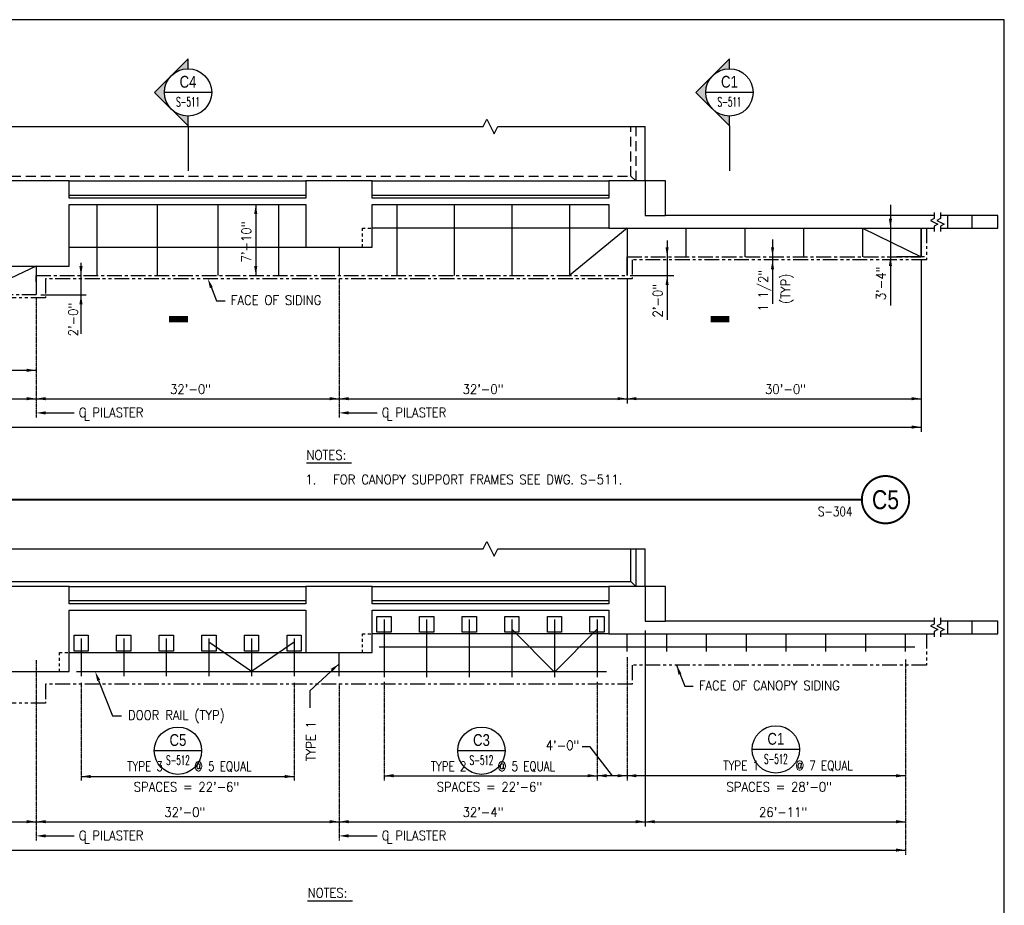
# Model space of a CAD drawing. Header units: inches. Extents: x -9715 to 32893, y -15613 to -1138.
# Tile 44 of 256: x 8374 to 9622, y -11570 to -10447. Entities that reach past the tile are written whole.
import ezdxf
from ezdxf.enums import TextEntityAlignment as Align

# ---------------------------------------------------------------- set-up
doc = ezdxf.new("R2010")
doc.units = ezdxf.units.IN
doc.header["$MEASUREMENT"] = 0
for name, pattern in [('CENTER', [2, 1.25, -0.25, 0.25, -0.25]), ('DASHED', [0.75, 0.5, -0.25]), ('PHANTOM', [2.5, 1.25, -0.25, 0.25, -0.25, 0.25, -0.25])]:
    doc.linetypes.add(name, pattern=pattern)
doc.layers.get('0').update_dxf_attribs({"color": 252})
doc.layers.get('DEFPOINTS').update_dxf_attribs({"color": 11})
for name, color, linetype in [('A-Sect-Iden', 2, 'Continuous'), ('S-ANNO-SYMB', 2, 'Continuous'), ('S-ANNO-TEXT', 2, 'Continuous'), ('S1', 2, 'Continuous'), ('S2', 7, 'Continuous'), ('S5', 1, 'Continuous'), ('S7', 2, 'Continuous')]:
    doc.layers.add(name, color=color, linetype=linetype)
doc.styles.add('125', font='romans.shx', dxfattribs={"width": 0.8, "height": 2})
doc.styles.add('FT', font='ROMANS.shx', dxfattribs={"width": 0.8, "height": 0.125})
doc.styles.add('ROMANS', font='ROMANS.shx', dxfattribs={"width": 0.8})
doc.styles.add('TITTEXTL', font='swiss.ttf', dxfattribs={"width": 0.8})
doc.styles.add('TT', font='swiss.ttf', dxfattribs={"width": 0.8, "height": 0.25})

# ---------------------------------------------------------------- blocks, each defined once
blk = doc.blocks.new('T-BULB_R')
at = {"const_width": 0.02604}
for points in [[(0.625, 0, 1), (0, 0, 1)], [(0.625, 0, -1), (0, 0, -1)]]:
    blk.add_lwpolyline(points, format="xyb", dxfattribs=at)
at = {"style": 'TT', "width": 0.8}
blk.add_attdef('SECTION_#', text='', height=0.25, dxfattribs=at).set_placement((0.3125, 0), align=Align.MIDDLE)
at = {"style": 'FT', "width": 0.8}
blk.add_attdef('SHEET_FROM', text='', height=0.125, dxfattribs=at).set_placement((-0.125, -0.21875), align=Align.RIGHT)
blk = doc.blocks.new('Anno_Arrow_A2')
at = {"linetype": 'ByBlock', "lineweight": -2}
h = blk.add_hatch(color=0, dxfattribs=at)
h.paths.add_polyline_path([(-1.77, 1.77), (-3.54, 0), (-2.5, 0, -0.198912)])
h.paths.add_polyline_path([(0, 3.54), (-1.77, 1.77, -0.414214), (1.77, 1.77)])
h.paths.add_polyline_path([(2.37, 1.16), (2.25, 1.1, -0.114349), (2.5, 0), (3.54, 0)])
h.paths.add_polyline_path([(1.77, 1.77, -0.082683), (2.25, 1.1), (2.37, 1.16)])
at = {"color": 0, "linetype": 'ByBlock', "lineweight": -2}
blk.add_lwpolyline([(-2.5, 0), (-3.54, 0), (0, 3.54), (3.54, 0), (2.5, 0)], dxfattribs=at)
blk = doc.blocks.new('Anno_Section_A2')
at = {"color": 0, "linetype": 'ByBlock', "lineweight": -2}
blk.add_line((2.5, 0), (-2.5, 0), dxfattribs=at)
blk.add_circle((0, 0), 2.5, dxfattribs=at)
at = {"color": 0, "linetype": 'ByBlock', "lineweight": -2, "style": 'ROMANS', "width": 0.8}
blk.add_attdef('NUMBER', text='', height=1, dxfattribs=at).set_placement((0, 0.5), align=Align.CENTER)
blk.add_attdef('SHEET', text='', height=0.75, dxfattribs=at).set_placement((0, -0.5), align=Align.TOP_CENTER)

msp = doc.modelspace()

# ---------------------------------------------------------------- linework, layer by layer
at = {"layer": 'A-Sect-Iden'}
for p, q in [((8587.3875, -10581.75945), (8587.3875, -10638.74724)), ((9273.7438, -10581.75945), (9273.7438, -10638.74724))]:
    msp.add_line(p, q, dxfattribs=at)
for points in [[(8563.3875, -10826.58452, 8, 8, 0), (8587.3875, -10826.58452, 0, 0, 0), (8587.3875, -10751.50366, 0, 0, 0)], [(9249.7438, -10826.58452, 8, 8, 0), (9273.7438, -10826.58452, 0, 0, 0), (9273.7438, -10751.50366, 0, 0, 0)]]:
    msp.add_lwpolyline(points, format="xyseb", dxfattribs=at)
at = {"layer": 'DEFPOINTS'}
msp.add_lwpolyline([(6742.15767, -12415.15395), (9622.15767, -12415.15395), (9622.15767, -10447.15395), (6742.15767, -10447.15395)], close=True, dxfattribs=at)
at = {"layer": 'S-ANNO-SYMB', "const_width": 2.688}
msp.add_lwpolyline([(6873.95865, -11055.52417), (9441.56737, -11055.52417)], dxfattribs=at)
at = {"layer": 'S-ANNO-TEXT', "ltscale": 20}
for p, q in [((8737.43851, -11008.79343), (8794.50075, -11008.79343)), ((8738.88074, -11563.76704), (8795.94298, -11563.76704))]:
    msp.add_line(p, q, dxfattribs=at)
at = {"layer": 'S1', "color": 1, "linetype": 'DASHED', "ltscale": 25}
for p, q in [((9148.86525, -10645.50366), (9148.86525, -10582.46166)), ((7256.86525, -10645.50366), (9148.86525, -10645.50366)), ((9154.86525, -10651.50366), (9148.86525, -10645.50366))]:
    msp.add_line(p, q, dxfattribs=at)
at = {"layer": 'S1', "color": 3}
for p, q in [((8436.86525, -10651.50366), (8352.86525, -10651.50366)), ((8436.86525, -10673.50366), (8436.86525, -10651.50366)), ((8820.86525, -10651.50366), (8736.86525, -10651.50366)), ((8736.86525, -10651.50366), (8736.86525, -10673.50366)), ((8820.86525, -10673.50366), (8820.86525, -10651.50366)), ((9192.86525, -10651.50366), (9120.86525, -10651.50366)), ((9120.86525, -10651.50366), (9120.86525, -10673.50366)), ((9192.86525, -10695.50366), (9192.86525, -10651.50366)), ((8736.86525, -10673.50366), (8436.86525, -10673.50366)), ((8436.86525, -10759.50366), (8436.86525, -10681.50366)), ((8436.86525, -10681.50366), (8736.86525, -10681.50366)), ((8736.86525, -10681.50366), (8736.86525, -10735.50366)), ((9120.86525, -10673.50366), (8820.86525, -10673.50366)), ((8820.86525, -10735.50366), (8820.86525, -10681.50366)), ((8820.86525, -10681.50366), (9120.86525, -10681.50366)), ((9120.86525, -10681.50366), (9120.86525, -10711.50366)), ((9533.35025, -10695.50366), (9192.86525, -10695.50366)), ((9613.88035, -10695.50366), (9541.33176, -10695.50366)), ((9550.15794, -10695.50366), (9550.15794, -10711.50366)), ((9613.88035, -10711.50366), (9613.88035, -10695.50366)), ((9120.86525, -10711.50366), (9533.35025, -10711.50366)), ((9541.33176, -10711.50366), (9613.88035, -10711.50366)), ((8736.86525, -10735.50366), (8820.86525, -10735.50366)), ((8352.86525, -10759.50366), (8436.86525, -10759.50366)), ((9550.15794, -11209.38813), (9550.15794, -11225.38813))]:
    msp.add_line(p, q, dxfattribs=at)
at = {"layer": 'S1', "color": 2}
for p, q in [((8436.86525, -10669.50366), (8736.86525, -10669.50366)), ((8820.86525, -10669.50366), (9120.86525, -10669.50366)), ((9120.86525, -10711.50366), (8820.86525, -10711.50366)), ((8436.86525, -11183.38813), (8736.86525, -11183.38813)), ((8820.86525, -11183.38813), (9120.86525, -11183.38813)), ((9120.86525, -11225.38813), (8820.86525, -11225.38813))]:
    msp.add_line(p, q, dxfattribs=at)
at = {"layer": 'S1', "color": 1, "linetype": 'Continuous'}
for p, q in [((8808.63292, -10711.50366), (8811.86133, -10711.50366)), ((8808.63292, -10714.62817), (8808.63292, -10711.50366)), ((8808.63292, -10721.78696), (8808.63292, -10717.95043)), ((8815.18359, -10711.50366), (8818.92114, -10711.50366)), ((8808.63292, -10728.53075), (8808.63292, -10725.10922)), ((8808.63292, -10735.50366), (8808.63292, -10731.85301)), ((8808.63292, -11228.51263), (8808.63292, -11225.38813)), ((8808.63292, -11225.38813), (8811.86133, -11225.38813)), ((8808.63292, -11235.67142), (8808.63292, -11231.83489)), ((8815.18359, -11225.38813), (8818.92114, -11225.38813)), ((8808.63292, -11242.41521), (8808.63292, -11238.99368)), ((8808.63292, -11249.38813), (8808.63292, -11245.73747)), ((8424.63292, -11249.38813), (8427.86133, -11249.38813)), ((8424.63292, -11252.51263), (8424.63292, -11249.38813)), ((8424.63292, -11259.67142), (8424.63292, -11255.83489)), ((8431.18359, -11249.38813), (8434.92114, -11249.38813)), ((8424.63292, -11266.41521), (8424.63292, -11262.99368)), ((8424.63292, -11273.38813), (8424.63292, -11269.73747))]:
    msp.add_line(p, q, dxfattribs=at)
at = {"layer": 'S1', "color": 1}
for p, q in [((8961.36723, -11117.81298), (8966.07263, -11108.40215)), ((8966.07263, -11108.40215), (8975.48348, -11127.22382)), ((8228.8625, -11117.81298), (8961.36723, -11117.81298)), ((8975.48348, -11127.22382), (8980.18888, -11117.81298)), ((8980.18888, -11117.81298), (9166.86525, -11117.81298)), ((9154.86525, -11165.38813), (9148.86525, -11159.38813))]:
    msp.add_line(p, q, dxfattribs=at)
at = {"layer": 'S1', "color": 1, "linetype": 'DASHED'}
for p, q in [((9148.86525, -11159.38813), (9148.86525, -11117.81298)), ((7256.86525, -11159.38813), (9148.86525, -11159.38813))]:
    msp.add_line(p, q, dxfattribs=at)
at = {"layer": 'S1', "color": 1}
for points in [[(7238.86525, -10582.46166), (7422.82999, -10582.46166), (7427.5354, -10573.05083), (7436.94625, -10591.8725), (7441.65165, -10582.46166), (7462.35548, -10582.46166), (8189.33702, -10582.46166), (8194.04242, -10573.05083), (8203.45328, -10591.8725), (8208.15868, -10582.46166), (8228.8625, -10582.46166), (8961.36723, -10582.46166), (8966.07263, -10573.05083), (8975.48348, -10591.8725), (8980.18888, -10582.46166), (9166.86525, -10582.46166)], [(9533.35025, -10691.50366), (9533.35025, -10699.27331), (9528.64484, -10701.62601), (9538.05567, -10706.33144), (9533.35025, -10708.68414), (9533.35025, -10715.50366)], [(9541.33176, -10691.50366), (9541.33176, -10699.27331), (9536.62634, -10701.62601), (9546.03718, -10706.33144), (9541.33176, -10708.68414), (9541.33176, -10715.50366)], [(9533.35025, -11205.38813), (9533.35025, -11213.15778), (9528.64484, -11215.51048), (9538.05567, -11220.2159), (9533.35025, -11222.5686), (9533.35025, -11229.38813)], [(9541.33176, -11205.38813), (9541.33176, -11213.15778), (9536.62634, -11215.51048), (9546.03718, -11220.2159), (9541.33176, -11222.5686), (9541.33176, -11229.38813)]]:
    msp.add_lwpolyline(points, dxfattribs=at)
at = {"layer": 'S1', "color": 1, "linetype": 'DASHED', "ltscale": 25}
msp.add_lwpolyline([(9154.86525, -10582.46166), (9154.86525, -10651.50366)], dxfattribs=at)
at = {"layer": 'S1', "color": 2}
for points in [[(9166.86525, -10651.50366), (9166.86525, -10582.46166)], [(8436.86525, -10651.50366), (8736.86525, -10651.50366)], [(8820.86525, -10651.50366), (9120.86525, -10651.50366)], [(8436.86525, -10681.50366), (8736.86525, -10681.50366)], [(8436.86525, -10735.50366), (8736.86525, -10735.50366)], [(9166.86525, -11165.38813), (9166.86525, -11117.81298)], [(8436.86525, -11165.38813), (8736.86525, -11165.38813)], [(8820.86525, -11165.38813), (9120.86525, -11165.38813)], [(8436.86525, -11249.38813), (8736.86525, -11249.38813)]]:
    msp.add_lwpolyline(points, dxfattribs=at)
at = {"layer": 'S1', "color": 1, "linetype": 'DASHED'}
for points in [[(9166.86525, -10651.50366), (9166.86525, -10695.50366), (9192.86525, -10695.50366)], [(9154.86525, -11117.81298), (9154.86525, -11165.38813)], [(9166.86525, -11165.38813), (9166.86525, -11209.38813), (9192.86525, -11209.38813)]]:
    msp.add_lwpolyline(points, dxfattribs=at)
at = {"layer": 'S1', "color": 3}
for points in [[(9580.86525, -10695.50366), (9580.86525, -10711.50366)], [(9533.35025, -11209.38813), (9192.86525, -11209.38813), (9192.86525, -11165.38813), (9120.86525, -11165.38813), (9120.86525, -11187.38813), (8820.86525, -11187.38813), (8820.86525, -11165.38813), (8736.86525, -11165.38813), (8736.86525, -11187.38813), (8436.86525, -11187.38813), (8436.86525, -11165.38813), (8352.86525, -11165.38813)], [(6872.38025, -11225.38813), (7284.86525, -11225.38813), (7284.86525, -11195.38813), (7584.86525, -11195.38813), (7584.86525, -11249.38813), (7668.86525, -11249.38813), (7668.86525, -11195.38813), (7968.86525, -11195.38813), (7968.86525, -11273.38813), (8052.86525, -11273.38813), (8052.86525, -11195.38813), (8352.86525, -11195.38813), (8352.86525, -11273.38813), (8436.86525, -11273.38813), (8436.86525, -11195.38813), (8736.86525, -11195.38813), (8736.86525, -11249.38813), (8820.86525, -11249.38813), (8820.86525, -11195.38813), (9120.86525, -11195.38813), (9120.86525, -11225.38813), (9533.35025, -11225.38813)], [(9541.33176, -11225.38813), (9548.86525, -11225.38813), (9613.88035, -11225.38813), (9613.88035, -11209.38813), (9548.86525, -11209.38813)], [(9548.86525, -11209.38813), (9541.33176, -11209.38813)], [(9580.86525, -11209.38813), (9580.86525, -11225.38813)]]:
    msp.add_lwpolyline(points, dxfattribs=at)
at = {"layer": 'S1', "color": 1, "linetype": 'PHANTOM', "ltscale": 15}
msp.add_lwpolyline([(9523.36525, -11225.38813), (9523.36525, -11265.38813), (9150.36525, -11265.38813), (9150.36525, -11289.38813), (8406.86525, -11289.38813), (8406.86525, -11313.38813), (7620.36525, -11313.38813), (7620.36525, -11289.38813), (7255.36525, -11289.38813), (7255.36525, -11265.38813), (6882.36525, -11265.38813), (6882.36525, -11225.38813)], dxfattribs=at)
at = {"layer": 'S2', "color": 4}
for p, q in [((8471.66525, -10681.50366), (8471.66525, -10771.50366)), ((8548.46525, -10681.50366), (8548.46525, -10771.50366)), ((8625.26525, -10681.50366), (8625.26525, -10771.50366)), ((8702.06525, -10681.50366), (8702.06525, -10771.50366)), ((8851.86525, -10681.50366), (8851.86525, -10771.50366)), ((8924.86525, -10681.50366), (8924.86525, -10771.50366)), ((8997.86525, -10681.50366), (8997.86525, -10771.50366)), ((9070.86525, -10681.50366), (9070.86525, -10771.50366)), ((9143.86525, -10711.50366), (9070.86525, -10771.50366)), ((9143.86525, -10711.50366), (9143.86525, -10771.50366)), ((9218.46525, -10711.50366), (9218.46525, -10747.50366)), ((9293.06525, -10711.50366), (9293.06525, -10747.50366)), ((9367.66525, -10711.50366), (9367.66525, -10747.50366)), ((9442.26525, -10711.50366), (9442.26525, -10747.50366)), ((9442.26525, -10711.50366), (9516.86525, -10747.50366)), ((9516.86525, -10711.50366), (9516.86525, -10747.50366)), ((8778.86525, -10735.50366), (8778.86525, -10771.50366)), ((8394.86525, -10759.50366), (8318.06525, -10795.50366)), ((8394.86525, -10759.50366), (8394.86525, -10795.50366)), ((8835.86525, -11207.38813), (8835.86525, -11280.38813)), ((8889.86525, -11207.38813), (8889.86525, -11280.38813)), ((8943.86525, -11207.38813), (8943.86525, -11280.38813)), ((8997.86525, -11207.38813), (8997.86525, -11280.38813)), ((9051.86525, -11207.38813), (9051.86525, -11280.38813)), ((9105.86525, -11207.38813), (9105.86525, -11280.38813)), ((9051.86525, -11274.07145), (8997.86525, -11219.56698)), ((9051.86525, -11274.07145), (9105.86525, -11219.56698)), ((8451.86525, -11231.38813), (8451.86525, -11279.38813)), ((8505.86525, -11231.38813), (8505.86525, -11279.38813)), ((8559.86525, -11231.38813), (8559.86525, -11279.38813)), ((8613.86525, -11231.38813), (8613.86525, -11279.38813)), ((8667.86525, -11231.38813), (8667.86525, -11279.38813)), ((8721.86525, -11231.38813), (8721.86525, -11279.38813)), ((9143.86525, -11247.88813), (9143.86525, -11225.38813)), ((9194.29382, -11247.88813), (9194.29382, -11225.38813)), ((9244.7224, -11247.88813), (9244.7224, -11225.38813)), ((9295.15097, -11247.88813), (9295.15097, -11225.38813)), ((9345.57954, -11247.88813), (9345.57954, -11225.38813)), ((9396.00811, -11247.88813), (9396.00811, -11225.38813)), ((9446.43668, -11247.88813), (9446.43668, -11225.38813)), ((9496.86525, -11247.88813), (9496.86525, -11225.38813)), ((8667.86525, -11273.38813), (8613.86525, -11235.88365)), ((8721.86525, -11235.88365), (8667.86525, -11273.38813)), ((8778.86525, -11279.38813), (8778.86525, -11249.38813))]:
    msp.add_line(p, q, dxfattribs=at)
at = {"layer": 'S2', "color": 2}
for p, q in [((9516.86525, -10747.50366), (9516.86525, -10711.50366)), ((9143.86525, -10771.50366), (9143.86525, -10747.50366)), ((8394.86525, -10779.50366), (8394.86525, -10771.50366))]:
    msp.add_line(p, q, dxfattribs=at)
at = {"layer": 'S2', "color": 2, "linetype": 'CENTER', "ltscale": 15}
for p, q in [((9143.86525, -10747.50366), (9516.86525, -10747.50366)), ((8394.86525, -10771.50366), (9143.86525, -10771.50366)), ((7626.86525, -10795.50366), (8394.86525, -10795.50366))]:
    msp.add_line(p, q, dxfattribs=at)
at = {"layer": 'S2', "color": 5}
for p, q in [((8829.86525, -11241.88813), (9508.86525, -11241.88813)), ((8445.86525, -11273.38813), (9117.86525, -11273.38813))]:
    msp.add_line(p, q, dxfattribs=at)
at = {"layer": 'S2', "color": 1, "linetype": 'PHANTOM', "ltscale": 15}
msp.add_lwpolyline([(9523.36525, -10711.50366), (9523.36525, -10751.50366), (9150.36525, -10751.50366), (9150.36525, -10775.50366), (8406.86525, -10775.50366), (8406.86525, -10799.50366), (7620.36525, -10799.50366), (7620.36525, -10775.50366), (7255.36525, -10775.50366), (7255.36525, -10751.50366), (6882.36525, -10751.50366), (6882.36525, -10711.50366)], dxfattribs=at)
at = {"layer": 'S2', "color": 4}
for points in [[(8844.86525, -11203.38813), (8844.86525, -11223.38813), (8826.86525, -11223.38813), (8826.86525, -11203.38813)], [(8898.86525, -11203.38813), (8898.86525, -11223.38813), (8880.86525, -11223.38813), (8880.86525, -11203.38813)], [(8952.86525, -11203.38813), (8952.86525, -11223.38813), (8934.86525, -11223.38813), (8934.86525, -11203.38813)], [(9006.86525, -11203.38813), (9006.86525, -11223.38813), (8988.86525, -11223.38813), (8988.86525, -11203.38813)], [(9060.86525, -11203.38813), (9060.86525, -11223.38813), (9042.86525, -11223.38813), (9042.86525, -11203.38813)], [(9114.86525, -11203.38813), (9114.86525, -11223.38813), (9096.86525, -11223.38813), (9096.86525, -11203.38813)], [(8460.86525, -11227.38813), (8460.86525, -11247.38813), (8442.86525, -11247.38813), (8442.86525, -11227.38813)], [(8514.86525, -11227.38813), (8514.86525, -11247.38813), (8496.86525, -11247.38813), (8496.86525, -11227.38813)], [(8568.86525, -11227.38813), (8568.86525, -11247.38813), (8550.86525, -11247.38813), (8550.86525, -11227.38813)], [(8622.86525, -11227.38813), (8622.86525, -11247.38813), (8604.86525, -11247.38813), (8604.86525, -11227.38813)], [(8676.86525, -11227.38813), (8676.86525, -11247.38813), (8658.86525, -11247.38813), (8658.86525, -11227.38813)], [(8730.86525, -11227.38813), (8730.86525, -11247.38813), (8712.86525, -11247.38813), (8712.86525, -11227.38813)]]:
    msp.add_lwpolyline(points, close=True, dxfattribs=at)
at = {"layer": 'S2', "color": 4, "const_width": 0.09375}
for points in [[(9149.86525, -11225.3404), (9137.86525, -11225.3404)], [(9200.29382, -11225.3404), (9188.29382, -11225.3404)], [(9250.7224, -11225.3404), (9238.7224, -11225.3404)], [(9301.15097, -11225.3404), (9289.15097, -11225.3404)], [(9351.57954, -11225.3404), (9339.57954, -11225.3404)], [(9402.00811, -11225.3404), (9390.00811, -11225.3404)], [(9452.43668, -11225.3404), (9440.43668, -11225.3404)], [(9502.86525, -11225.3404), (9490.86525, -11225.3404)], [(8784.86525, -11249.3404), (8772.86525, -11249.3404)]]:
    msp.add_lwpolyline(points, dxfattribs=at)
at = {"layer": 'S5', "color": 1}
for p, q in [((8673.22644, -10681.50366), (8673.22644, -10771.50366)), ((9520.91977, -10747.52733), (9485.4443, -10747.52733)), ((9147.69499, -10771.49994), (9203.1283, -10771.49994)), ((8010.86525, -10891.50366), (8394.86525, -10891.50366)), ((9096.98829, -11368.95973), (9087.0308, -11368.95973)), ((9125.31251, -11405.38813), (9096.98829, -11368.95973)), ((8451.86525, -11406.38813), (8721.86525, -11406.38813)), ((8835.86525, -11405.38813), (9105.86525, -11405.38813)), ((9496.86525, -11405.38813), (9105.86525, -11405.38813))]:
    msp.add_line(p, q, dxfattribs=at)
at = {"layer": 'S5', "color": 1, "linetype": 'Continuous'}
for p, q in [((9477.79816, -10681.90195), (9477.79816, -10809.20414)), ((9194.68215, -10726.88744), (9194.68215, -10827.7371)), ((9328.36689, -10725.70804), (9328.36689, -10807.28677))]:
    msp.add_line(p, q, dxfattribs=at)
at = {"layer": 'S5'}
for p, q in [((9516.86525, -10751.50366), (9516.86525, -10969.50366)), ((9143.86525, -10775.50366), (9143.86525, -10933.50366)), ((6888.86525, -10927.50366), (9516.86525, -10927.50366)), ((6888.86525, -10963.50366), (9516.86525, -10963.50366)), ((9166.86525, -11221.38813), (9166.86525, -11469.62876)), ((6908.86526, -11463.62876), (9496.86525, -11463.62876)), ((6908.86526, -11499.62876), (9496.86525, -11499.62876))]:
    msp.add_line(p, q, dxfattribs=at)
at = {"layer": 'S5', "color": 1, "linetype": 'CENTER'}
for p, q in [((8778.86525, -10775.50366), (8778.86525, -10951.50366)), ((8394.86525, -10799.50366), (8394.86525, -10951.50366)), ((9143.86525, -11255.03169), (9143.86525, -11411.38813)), ((9496.86525, -11258.23807), (9496.86525, -11505.62876)), ((8394.86525, -11258.80644), (8394.86525, -11487.62876)), ((8451.86525, -11287.53169), (8451.86525, -11411.38813)), ((8721.86525, -11287.53169), (8721.86525, -11411.38813)), ((8778.86525, -11288.96465), (8778.86525, -11487.62876)), ((8835.86525, -11286.53169), (8835.86525, -11411.38813)), ((9105.86525, -11286.53169), (9105.86525, -11411.38813))]:
    msp.add_line(p, q, dxfattribs=at)
at = {"layer": 'S5', "color": 1}
for points in [[(8671.22644, -10693.50366), (8675.22644, -10693.50366), (8673.22644, -10681.50366)], [(9479.79816, -10699.50366), (9475.79816, -10699.50366), (9477.79816, -10711.50366)], [(9196.68215, -10735.50366), (9192.68215, -10735.50366), (9194.68215, -10747.50366)], [(9330.36689, -10735.50366), (9326.36689, -10735.50366), (9328.36689, -10747.50366)], [(9326.36689, -10763.50366), (9330.36689, -10763.50366), (9328.36689, -10751.50366)], [(9475.79816, -10759.52733), (9479.79816, -10759.52733), (9477.79816, -10747.52733)], [(8675.22644, -10759.50366), (8671.22644, -10759.50366), (8673.22644, -10771.50366)], [(9192.68215, -10783.49994), (9196.68215, -10783.49994), (9194.68215, -10771.49994)], [(8382.86525, -10893.50366), (8382.86525, -10889.50366), (8394.86525, -10891.50366)], [(8382.86525, -10929.50366), (8382.86525, -10925.50366), (8394.86525, -10927.50366)], [(8406.86525, -10929.50366), (8406.86525, -10925.50366), (8394.86525, -10927.50366)], [(8766.86525, -10929.50366), (8766.86525, -10925.50366), (8778.86525, -10927.50366)], [(8790.86525, -10929.50366), (8790.86525, -10925.50366), (8778.86525, -10927.50366)], [(9131.86525, -10929.50366), (9131.86525, -10925.50366), (9143.86525, -10927.50366)], [(9155.86525, -10929.50366), (9155.86525, -10925.50366), (9143.86525, -10927.50366)], [(9504.86525, -10929.50366), (9504.86525, -10925.50366), (9516.86525, -10927.50366)], [(9504.86525, -10965.50366), (9504.86525, -10961.50366), (9516.86525, -10963.50366)], [(8463.86525, -11408.38813), (8463.86525, -11404.38813), (8451.86525, -11406.38813)], [(8709.86525, -11408.38813), (8709.86525, -11404.38813), (8721.86525, -11406.38813)], [(8847.86525, -11407.38813), (8847.86525, -11403.38813), (8835.86525, -11405.38813)], [(9093.86525, -11407.38813), (9093.86525, -11403.38813), (9105.86525, -11405.38813)], [(9117.86525, -11407.38813), (9117.86525, -11403.38813), (9105.86525, -11405.38813)], [(9131.86525, -11407.38813), (9131.86525, -11403.38813), (9143.86525, -11405.38813)], [(9155.86525, -11407.38813), (9155.86525, -11403.38813), (9143.86525, -11405.38813)], [(9484.86525, -11407.38813), (9484.86525, -11403.38813), (9496.86525, -11405.38813)], [(8382.86525, -11465.62876), (8382.86525, -11461.62876), (8394.86525, -11463.62876)], [(8406.86525, -11465.62876), (8406.86525, -11461.62876), (8394.86525, -11463.62876)], [(8766.86525, -11465.62876), (8766.86525, -11461.62876), (8778.86525, -11463.62876)], [(8790.86525, -11465.62876), (8790.86525, -11461.62876), (8778.86525, -11463.62876)], [(9154.86525, -11465.62876), (9154.86525, -11461.62876), (9166.86525, -11463.62876)], [(9178.86525, -11465.62876), (9178.86525, -11461.62876), (9166.86525, -11463.62876)], [(9484.86525, -11465.62876), (9484.86525, -11461.62876), (9496.86525, -11463.62876)], [(9484.86525, -11501.62876), (9484.86525, -11497.62876), (9496.86525, -11499.62876)]]:
    msp.add_solid(points, dxfattribs=at)
at = {"layer": 'S7', "color": 1, "linetype": 'Continuous'}
msp.add_line((8451.68813, -10755.11011), (8451.68813, -10845.31996), dxfattribs=at)
at = {"layer": 'S7', "color": 1}
for p, q in [((8400.91668, -10795.8066), (8458.12265, -10795.8066)), ((8616.70217, -10785.67369), (8623.64996, -10803.37092)), ((8623.64996, -10803.37092), (8634.4848, -10803.37092)), ((8406.86525, -10945.50366), (8443.02334, -10945.50366)), ((8790.86525, -10945.50366), (8827.02334, -10945.50366)), ((8778.86525, -11263.76025), (8741.78341, -11297.58114)), ((9206.61715, -11265.38813), (9216.96872, -11291.75538)), ((8474.09357, -11284.55815), (8491.65319, -11329.2856)), ((9216.96872, -11291.75538), (9227.80356, -11291.75538)), ((8741.78341, -11297.58114), (8741.78341, -11319.32748)), ((8491.65319, -11329.2856), (8503.10841, -11329.2856)), ((8406.86525, -11481.62876), (8443.02334, -11481.62876)), ((8790.86525, -11481.62876), (8827.02334, -11481.62876))]:
    msp.add_line(p, q, dxfattribs=at)
for points in [[(8453.68813, -10759.50366), (8449.68813, -10759.50366), (8451.68813, -10771.50366)], [(8615.05255, -10787.40457), (8618.77589, -10785.94281), (8612.52896, -10775.50366)], [(8449.68813, -10807.8066), (8453.68813, -10807.8066), (8451.68813, -10795.8066)], [(8406.86525, -10943.50366), (8406.86525, -10947.50366), (8394.86525, -10945.50366)], [(8790.86525, -10943.50366), (8790.86525, -10947.50366), (8778.86525, -10945.50366)], [(8770.89897, -11272.95472), (8768.34759, -11269.87406), (8778.86525, -11263.76025)], [(9209.14074, -11277.28903), (9212.86409, -11275.82728), (9206.61715, -11265.38813)], [(8472.2319, -11285.28903), (8475.95524, -11283.82728), (8469.70831, -11273.38813)], [(8406.86525, -11479.62876), (8406.86525, -11483.62876), (8394.86525, -11481.62876)], [(8790.86525, -11479.62876), (8790.86525, -11483.62876), (8778.86525, -11481.62876)]]:
    msp.add_solid(points, dxfattribs=at)

# ---------------------------------------------------------------- block references
at = {"layer": 'A-Sect-Iden', "xscale": -12, "yscale": 12, "zscale": 11.99999999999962, "rotation": 90}
for p in [(8587.3875, -10539.33305), (9273.7438, -10539.33305)]:
    msp.add_blockref('Anno_Arrow_A2', p, dxfattribs=at)
at = {"layer": 'S-ANNO-SYMB'}
ref = msp.add_blockref('Anno_Section_A2', (8587.3875, -10539.33305), dxfattribs=dict(at, xscale=12, yscale=12, zscale=11.99999999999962))
ref.add_attrib('NUMBER', 'C4', dxfattribs={"layer": '0', "color": 0, "linetype": 'ByBlock', "lineweight": -2, "height": 15, "style": 'TITTEXTL', "width": 0.796875}).set_placement((8587.3875, -10533.33305, 250), align=Align.CENTER)
ref.add_attrib('SHEET', 'S-511', dxfattribs={"layer": '0', "color": 0, "linetype": 'ByBlock', "lineweight": -2, "height": 12, "style": 'ROMANS', "width": 0.55}).set_placement((8587.3875, -10545.33305, 250), align=Align.TOP_CENTER)
ref = msp.add_blockref('Anno_Section_A2', (9273.7438, -10539.33305), dxfattribs=dict(at, xscale=12, yscale=12, zscale=11.99999999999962))
ref.add_attrib('NUMBER', 'C1', dxfattribs={"layer": '0', "color": 0, "linetype": 'ByBlock', "lineweight": -2, "height": 15, "style": 'TITTEXTL', "width": 0.796875}).set_placement((9273.7438, -10533.33305, 250), align=Align.CENTER)
ref.add_attrib('SHEET', 'S-511', dxfattribs={"layer": '0', "color": 0, "linetype": 'ByBlock', "lineweight": -2, "height": 12, "style": 'ROMANS', "width": 0.55}).set_placement((9273.7438, -10545.33305, 250), align=Align.TOP_CENTER)
at = {"layer": 'S-ANNO-SYMB', "xscale": 96.00000428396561, "yscale": 96.00000428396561, "zscale": 96.00000428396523}
msp.add_blockref('T-BULB_R', (9441.56737, -11055.52417), dxfattribs=at).add_auto_attribs({'SECTION_#': 'C5', 'SHEET_FROM': 'S-304'})
at = {"layer": 'S-ANNO-SYMB'}
ref = msp.add_blockref('Anno_Section_A2', (8574.60003, -11373.63442), dxfattribs=dict(at, xscale=12, yscale=12, zscale=11.99999999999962))
ref.add_attrib('NUMBER', 'C5', dxfattribs={"layer": '0', "color": 0, "linetype": 'ByBlock', "lineweight": -2, "height": 15, "style": 'TITTEXTL', "width": 0.796875}).set_placement((8574.60003, -11367.63442, 250), align=Align.CENTER)
ref.add_attrib('SHEET', 'S-512', dxfattribs={"layer": '0', "color": 0, "linetype": 'ByBlock', "lineweight": -2, "height": 12, "style": 'ROMANS', "width": 0.55}).set_placement((8574.60003, -11379.63442, 250), align=Align.TOP_CENTER)
ref = msp.add_blockref('Anno_Section_A2', (8959.3528, -11373.63442), dxfattribs=dict(at, xscale=12, yscale=12, zscale=11.99999999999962))
ref.add_attrib('NUMBER', 'C3', dxfattribs={"layer": '0', "color": 0, "linetype": 'ByBlock', "lineweight": -2, "height": 15, "style": 'TITTEXTL', "width": 0.796875}).set_placement((8959.3528, -11367.63442, 250), align=Align.CENTER)
ref.add_attrib('SHEET', 'S-512', dxfattribs={"layer": '0', "color": 0, "linetype": 'ByBlock', "lineweight": -2, "height": 12, "style": 'ROMANS', "width": 0.55}).set_placement((8959.3528, -11379.63442, 250), align=Align.TOP_CENTER)
ref = msp.add_blockref('Anno_Section_A2', (9332.54575, -11372.09953), dxfattribs=dict(at, xscale=12, yscale=12, zscale=11.99999999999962))
ref.add_attrib('NUMBER', 'C1', dxfattribs={"layer": '0', "color": 0, "linetype": 'ByBlock', "lineweight": -2, "height": 15, "style": 'TITTEXTL', "width": 0.796875}).set_placement((9332.54575, -11366.09953, 250), align=Align.CENTER)
ref.add_attrib('SHEET', 'S-512', dxfattribs={"layer": '0', "color": 0, "linetype": 'ByBlock', "lineweight": -2, "height": 12, "style": 'ROMANS', "width": 0.55}).set_placement((9332.54575, -11378.09953, 250), align=Align.TOP_CENTER)

# ---------------------------------------------------------------- texts
at = {"layer": 'S-ANNO-TEXT', "ltscale": 20, "style": '125', "width": 0.9}
for s, p in [('7\'-10"', (8667.22644, -10728.89585)), ('3\'-4"', (9471.79816, -10781.34979)), ('2\'-0"', (9188.71215, -10803.27761)), ('2\'-0"', (8447.83965, -10827.16883))]:
    msp.add_text(s, height=12.000001, rotation=90, dxfattribs=at).set_placement(p, align=Align.CENTER)
for s, p in [('1 1/2"', (9322.5651, -10817.022)), ('(TYP)', (9350.83994, -10807.40294)), ('TYPE 1', (8749.00686, -11387.01944))]:
    msp.add_text(s, height=12.000001, rotation=90, dxfattribs=at).set_placement(p)
for s, height, p in [('FACE OF SIDING', 12.0000005, (8641.65924, -10808.53402)), ('32\'-0"', 12.000001, (8564.68711, -10921.50366)), ('C PILASTER', 12.000001, (8448.93628, -10951.06551)), ('L', 12, (8454.95075, -10955.13389)), ('C PILASTER', 12.000001, (8832.93628, -10951.06551)), ('L', 12, (8838.95075, -10955.13389)), ('NOTES:', 12.000001, (8737.503, -11004.88171)), ('1.', 12.000001, (8736.13003, -11035.93171)), ('FOR CANOPY SUPPORT FRAMES SEE DWG. S-511.', 12.0000005, (8771.36416, -11035.93171)), ('FACE OF CANOPY SIDING', 12.0000005, (9234.97801, -11296.91848)), ('DOOR RAIL (TYP)', 12.0000005, (8511.26599, -11334.59065)), ('4\'-0"', 12.000001, (9040.87119, -11372.85666)), ('32\'-0"', 12.000001, (8557.43668, -11457.62876)), ('C PILASTER', 12.000001, (8448.93628, -11487.19061)), ('L', 12, (8454.95075, -11491.25898)), ('C PILASTER', 12.000001, (8832.93628, -11487.19061)), ('L', 12, (8838.95075, -11491.25898)), ('NOTES:', 12.000001, (8738.94523, -11559.85532))]:
    msp.add_text(s, height=height, dxfattribs=at).set_placement(p)
for s, height, p in [('32\'-0"', 12.000001, (8961.36525, -10921.50366)), ('30\'-0"', 12.000001, (9344.89315, -10921.50366)), ('SPACES = 22\'-6"', 12.0000005, (8585.48657, -11425.55929)), ('SPACES = 22\'-6"', 12.0000005, (8969.48657, -11425.45827)), ('SPACES = 28\'-0"', 12.0000005, (9336.86559, -11425.45827)), ('32\'-4"', 12.000001, (8961.36525, -11457.62876)), ('26\'-11"', 12.000001, (9341.6998, -11457.62876))]:
    msp.add_text(s, height=height, dxfattribs=at).set_placement(p, align=Align.CENTER)
at = {"layer": 'S-ANNO-TEXT', "char_height": 12.0000005, "attachment_point": 2, "style": '125'}
for s, insert, width in [('TYPE 3      @ 5 EQUAL ', (8589.12668, -11387.38813), 216.3940194), ('TYPE 2      @ 5 EQUAL ', (8973.87945, -11387.38813), 216.3940194), ('TYPE 1       @ 7 EQUAL ', (9348.04569, -11386.53515), 266.7077319)]:
    msp.add_mtext(s, dxfattribs=dict(at, insert=insert, width=width))

doc.saveas('drawing.dxf')
